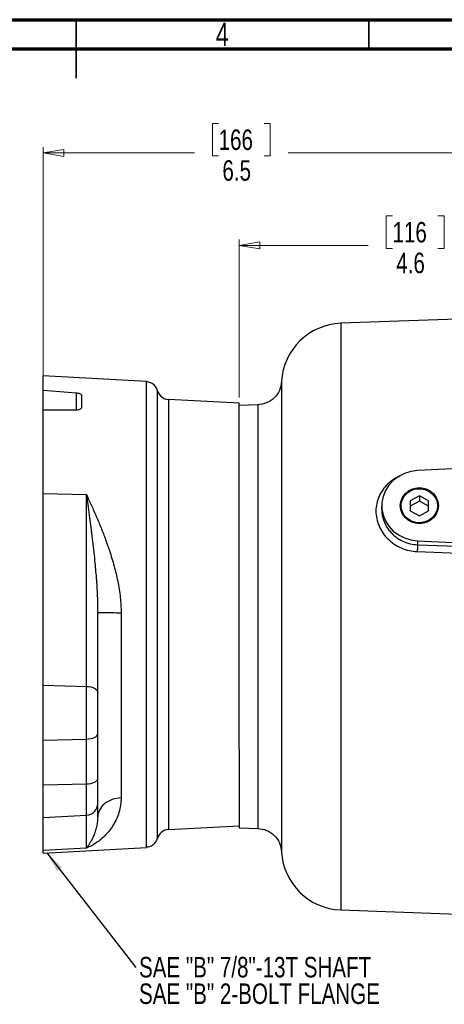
# Model space of a CAD drawing. Header units: inches. Extents: x 0.6 to 16.3, y 0.2 to 11.5.
# Tile 13 of 19: x 8.1 to 10.9, y 4.9 to 11.5. Entities that reach past the tile are written whole.
import ezdxf

# ---------------------------------------------------------------- set-up
doc = ezdxf.new("R2010")
doc.units = ezdxf.units.IN
doc.header["$MEASUREMENT"] = 0
doc.styles.add('SLDTEXTSTYLE0', font='TXT', dxfattribs={"width": 0.75})
doc.dimstyles.new('SLDDIMSTYLE1', dxfattribs={"dimtxt": 0.137795, "dimasz": 0.14, "dimexe": 0, "dimexo": 0.0625, "dimgap": 0.034449, "dimtad": 0, "dimdec": 1, "dimlfac": 1.5, "dimrnd": 1e-09, "dimzin": 12, "dimdsep": 46, "dimtxsty": 'SLDTEXTSTYLE0', "dimblk1": 'CLOSED', "dimblk2": 'CLOSED', "dimsah": 1, "dimcen": 0.09, "dimadec": 0, "dimazin": 3, "dimtfac": 1, "dimtdec": 1, "dimtofl": 0, "dimtmove": 0, "dimatfit": 3, "dimldrblk": 'CLOSED', "dimfxl": 0, "dimfrac": 2, "dimtolj": 1, "dimtzin": 12, "dimarcsym": 0})
doc.dimstyles.new('SLDDIMSTYLE5', dxfattribs={"dimtxt": 0.18, "dimasz": 0.14, "dimexe": 0, "dimexo": 0.0625, "dimgap": 0, "dimtad": 0, "dimtih": 1, "dimtoh": 1, "dimdec": 0, "dimrnd": 1e-09, "dimzin": 0, "dimdsep": 46, "dimtxsty": 'Standard', "dimsah": 1, "dimcen": 0.09, "dimadec": 0, "dimazin": 0, "dimtfac": 0.14, "dimtdec": 0, "dimtofl": 0, "dimtmove": 0, "dimatfit": 3, "dimfxl": 0, "dimfrac": 2, "dimtolj": 1, "dimtzin": 0, "dimarcsym": 0})

# ---------------------------------------------------------------- blocks, each defined once
blk = doc.blocks.new('_Closed')
at = {"color": 0, "linetype": 'ByBlock', "lineweight": -2}
for p, q in [((-1, 0.166667), (0, 0)), ((-1, 0.166667), (-1, -0.166667)), ((0, 0), (-1, -0.166667)), ((0, 0), (-1, 0))]:
    blk.add_line(p, q, dxfattribs=at)
blk = doc.blocks.new('_D_7')
at = {"color": 7, "linetype": 'Continuous', "lineweight": 0}
for p, q in [((9.4227, 10.7993), (9.3808, 10.7993)), ((9.3808, 10.7993), (9.3808, 10.5805)), ((9.7282, 10.7993), (9.7702, 10.7993)), ((9.7702, 10.7993), (9.7702, 10.5805)), ((8.2432, 8.9146), (8.2432, 10.6402)), ((8.2432, 10.6008), (9.2599, 10.6008)), ((12.6052, 10.6008), (9.891, 10.6008)), ((12.6052, 10.2194), (12.6052, 10.6402)), ((9.3808, 10.5805), (9.4227, 10.5805)), ((9.7702, 10.5805), (9.7282, 10.5805))]:
    blk.add_line(p, q, dxfattribs=at)
at = {"color": 7, "linetype": 'Continuous', "lineweight": 18, "xscale": 0.14, "yscale": 0.14, "rotation": 180.0000000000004}
blk.add_blockref('_Closed', (8.2432, 10.6008), dxfattribs=at)
at = {"color": 7, "linetype": 'Continuous', "lineweight": 18, "xscale": 0.14, "yscale": 0.14}
blk.add_blockref('_Closed', (12.6052, 10.6008), dxfattribs=at)
at = {"color": 7, "linetype": 'Continuous', "lineweight": 18, "char_height": 0.1378, "attachment_point": 1, "style": 'SLDTEXTSTYLE0'}
for s, insert in [('166', (9.4227, 10.7582)), ('6.5', (9.4482, 10.552))]:
    blk.add_mtext(s, dxfattribs=dict(at, insert=insert))
blk = doc.blocks.new('_D_8')
at = {"color": 7, "linetype": 'Continuous', "lineweight": 0}
for p, q in [((10.5914, 10.178), (10.5494, 10.178)), ((10.5494, 10.178), (10.5494, 9.9593)), ((10.8968, 10.178), (10.9388, 10.178)), ((10.9388, 10.178), (10.9388, 9.9593)), ((9.5598, 8.9584), (9.5598, 10.0189)), ((9.5598, 9.9795), (10.4285, 9.9795)), ((10.5494, 9.9593), (10.5914, 9.9593)), ((10.9388, 9.9593), (10.8968, 9.9593)), ((12.6052, 9.9795), (11.0596, 9.9795))]:
    blk.add_line(p, q, dxfattribs=at)
at = {"color": 7, "linetype": 'Continuous', "lineweight": 18, "xscale": 0.14, "yscale": 0.14, "rotation": 180.0000000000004}
blk.add_blockref('_Closed', (9.5598, 9.9795), dxfattribs=at)
at = {"color": 7, "linetype": 'Continuous', "lineweight": 18, "xscale": 0.14, "yscale": 0.14}
blk.add_blockref('_Closed', (12.6052, 9.9795), dxfattribs=at)
at = {"color": 7, "linetype": 'Continuous', "lineweight": 18, "char_height": 0.1378, "attachment_point": 1, "style": 'SLDTEXTSTYLE0'}
for s, insert in [('116', (10.5914, 10.1369)), ('4.6', (10.6168, 9.9307))]:
    blk.add_mtext(s, dxfattribs=dict(at, insert=insert))
blk = doc.blocks.new('SW_NOTE_0_2')
at = {"color": 0, "linetype": 'Continuous', "lineweight": 0, "char_height": 0.137795, "attachment_point": 1, "style": 'SLDTEXTSTYLE0'}
for s, insert in [('SAE "B" 7/8"-13T SHAFT', (0.0203, 0.0706)), ('SAE "B" 2-BOLT FLANGE', (0.0203, -0.1076))]:
    blk.add_mtext(s, dxfattribs=dict(at, insert=insert))

msp = doc.modelspace()

# ---------------------------------------------------------------- linework, layer by layer
at = {"color": 7, "linetype": 'Continuous', "lineweight": 70}
for p, q in [((0.5906, 11.4961), (16.3386, 11.4961)), ((0.7874, 11.2992), (16.1417, 11.2992))]:
    msp.add_line(p, q, dxfattribs=at)
at = {"color": 7, "linetype": 'Continuous', "lineweight": 35}
for p, q in [((8.4646, 11.4961), (8.4646, 11.1024)), ((8.4646, 11.2992), (8.4646, 11.4961)), ((10.4331, 11.2992), (10.4331, 11.4961))]:
    msp.add_line(p, q, dxfattribs=at)
at = {"color": 7, "linetype": 'Continuous', "lineweight": 25}
for p, q in [((12.6052, 9.5384), (10.2441, 9.456)), ((8.9389, 9.0655), (8.2432, 9.102)), ((8.2432, 9.0039), (8.2432, 9.102)), ((8.4667, 8.9864), (8.2432, 9.0039)), ((8.2432, 8.8752), (8.2432, 9.0039)), ((8.9386, 9.0607), (8.9386, 9.0596)), ((8.5032, 8.8925), (8.5032, 8.97)), ((9.5598, 8.919), (9.0856, 8.9439)), ((8.2432, 8.8752), (8.4667, 8.8746)), ((8.2432, 8.3127), (8.2432, 8.8752)), ((9.5598, 8.7807), (9.5598, 8.919)), ((9.686, 8.9076), (9.5598, 8.9032)), ((9.5598, 6.5978), (9.5598, 8.7807)), ((12.6052, 8.5571), (10.7586, 8.4667)), ((8.2432, 8.3127), (8.534, 8.305)), ((8.2432, 7.0239), (8.2432, 8.3127)), ((8.534, 7.0162), (8.534, 8.305)), ((10.7718, 8.2979), (10.7093, 8.2642)), ((10.8343, 8.2642), (10.7718, 8.2979)), ((10.7718, 8.2979), (10.7718, 8.2621)), ((10.5185, 8.2305), (10.5185, 8.2087)), ((10.7093, 8.2642), (10.7093, 8.1968)), ((10.7718, 8.2621), (10.7093, 8.2284)), ((10.8343, 8.2284), (10.7718, 8.2621)), ((10.8343, 8.1968), (10.8343, 8.2642)), ((10.7093, 8.1968), (10.7718, 8.1631)), ((10.7718, 8.1631), (10.8343, 8.1968)), ((10.7586, 7.9943), (12.2247, 7.9226)), ((10.7586, 7.9943), (10.7586, 7.9684)), ((10.7586, 7.9684), (11.5513, 7.9373)), ((10.7579, 7.9223), (11.5506, 7.892)), ((8.6098, 6.9756), (8.6098, 7.513)), ((8.7678, 7.5117), (8.7678, 6.2676)), ((8.2432, 7.0239), (8.534, 7.0162)), ((8.2432, 6.6557), (8.2432, 7.0239)), ((8.534, 6.6623), (8.534, 7.0162)), ((8.6098, 6.3958), (8.6098, 6.6966)), ((8.2432, 6.6557), (8.534, 6.6623)), ((8.2432, 6.3548), (8.2432, 6.6557)), ((8.534, 6.3614), (8.534, 6.6623)), ((9.5598, 6.5978), (9.5598, 6.067)), ((8.2432, 6.3548), (8.534, 6.3614)), ((8.2432, 6.1356), (8.2432, 6.3548)), ((8.534, 6.1507), (8.534, 6.3614)), ((8.6098, 6.1375), (8.6098, 6.2297)), ((8.2432, 6.1356), (8.534, 6.1507)), ((8.2432, 5.9145), (8.2432, 6.1356)), ((8.534, 5.9295), (8.534, 6.1507)), ((9.0856, 6.0549), (9.5598, 6.0798)), ((9.5598, 6.067), (9.686, 6.0626)), ((8.2432, 5.8969), (8.9389, 5.9333)), ((8.534, 5.9295), (8.2432, 5.9145)), ((8.2432, 5.8969), (8.2432, 5.9145)), ((10.2441, 5.5142), (11.2539, 5.479))]:
    msp.add_line(p, q, dxfattribs=at)
at = {"color": 8, "linetype": 'Continuous', "lineweight": 25}
for p, q in [((10.2441, 9.456), (10.2441, 7.4851)), ((8.4667, 8.8746), (8.4667, 8.9864)), ((9.0856, 8.9439), (9.0856, 8.8032)), ((9.0856, 8.8032), (9.0856, 6.0549)), ((10.2441, 7.4851), (10.2441, 5.5142))]:
    msp.add_line(p, q, dxfattribs=at)
at = {"color": 7, "linetype": 'Continuous', "lineweight": 25, "flags": 128}
for points in [[(10.7586, 8.4667), (10.7138, 8.4607), (10.6709, 8.4475), (10.6313, 8.4273), (10.596, 8.4008), (10.5664, 8.3689), (10.5433, 8.3327), (10.5275, 8.2931), (10.5195, 8.2516), (10.5195, 8.2094), (10.5275, 8.1679), (10.5433, 8.1284), (10.5664, 8.0921), (10.596, 8.0602), (10.6313, 8.0338), (10.6709, 8.0136), (10.7138, 8.0003), (10.7586, 7.9943)], [(10.6431, 8.2305), (10.6468, 8.2593), (10.6578, 8.2864), (10.6755, 8.3102), (10.6987, 8.3294), (10.7262, 8.3429), (10.7563, 8.3498), (10.7874, 8.3498), (10.8175, 8.3429), (10.845, 8.3294), (10.8682, 8.3102), (10.8858, 8.2864), (10.8968, 8.2593), (10.9006, 8.2305), (10.8968, 8.2018), (10.8858, 8.1747), (10.8682, 8.1508), (10.845, 8.1316), (10.8175, 8.1181), (10.7874, 8.1112), (10.7563, 8.1112), (10.7262, 8.1181), (10.6987, 8.1316), (10.6755, 8.1508), (10.6578, 8.1747), (10.6468, 8.2018), (10.6431, 8.2305)], [(10.8942, 8.2305), (10.8904, 8.2021), (10.8791, 8.1755), (10.8611, 8.1523), (10.8374, 8.134), (10.8097, 8.1218), (10.7795, 8.1165), (10.7489, 8.1183), (10.7197, 8.1271), (10.6938, 8.1425), (10.6728, 8.1634), (10.658, 8.1885), (10.6504, 8.2162), (10.6504, 8.2448), (10.658, 8.2726), (10.6728, 8.2977), (10.6938, 8.3186), (10.7197, 8.3339), (10.7489, 8.3428), (10.7795, 8.3446), (10.8097, 8.3392), (10.8374, 8.327), (10.8611, 8.3087), (10.8791, 8.2856), (10.8904, 8.2589), (10.8942, 8.2305)], [(8.534, 7.0162), (8.549, 7.015), (8.5633, 7.0125), (8.5764, 7.0086), (8.5879, 7.0036), (8.5972, 6.9975), (8.6041, 6.9907), (8.6084, 6.9833), (8.6098, 6.9756)], [(8.534, 6.6623), (8.549, 6.6632), (8.5633, 6.6654), (8.5764, 6.6686), (8.5879, 6.6729), (8.5972, 6.6781), (8.6041, 6.6839), (8.6084, 6.6901), (8.6098, 6.6966)], [(8.534, 6.3614), (8.549, 6.3623), (8.5633, 6.3645), (8.5764, 6.3678), (8.5879, 6.3721), (8.5972, 6.3772), (8.6041, 6.383), (8.6084, 6.3893), (8.6098, 6.3958)]]:
    msp.add_lwpolyline(points, dxfattribs=at)
at = {"color": 7, "linetype": 'Continuous', "lineweight": 25}
for centre, radius, start, end in [((10.2585, 9.0429), 0.4133, 92, 176.92243), ((9.0898, 9.0238), 0.08, 195.88065, 267), ((8.5303, 6.2301), 0.0795, 272.66383, 359.7038), ((9.0898, 5.975), 0.08, 93, 165.71755), ((10.2585, 5.9273), 0.4133, 183.08799, 268)]:
    msp.add_arc(centre, radius, start, end, dxfattribs=at)
at = {"color": 8, "linetype": 'Continuous', "lineweight": 25}
for points, knots in [([(8.9386, 5.9392), (8.9386, 5.94), (8.9386, 5.9418), (8.9386, 6.0149), (8.9386, 6.1445), (8.9386, 6.3282), (8.9386, 6.5563), (8.9386, 6.8208), (8.9386, 7.1114), (8.9386, 7.4169), (8.9386, 7.7256), (8.9386, 8.0256), (8.9386, 8.3053), (8.9386, 8.5541), (8.9386, 8.7621), (8.9386, 8.9229), (8.9386, 9.0238), (8.9386, 9.0691), (8.9386, 9.0619), (8.9386, 9.0607)], [0, 0, 0, 0, 0.0460735, 0.108876, 0.1716786, 0.2344811, 0.2972837, 0.3600862, 0.4228888, 0.4856913, 0.5484939, 0.6112964, 0.674099, 0.7369015, 0.7997041, 0.8625066, 0.9253092, 0.9881118, 1, 1, 1, 1]), ([(9.8458, 9.0651), (9.8458, 9.0651), (9.8458, 9.065), (9.8458, 9.0632), (9.8458, 9.0592), (9.8458, 9.0527), (9.8458, 9.0452), (9.8458, 9.0375), (9.8458, 9.0285), (9.8458, 9.0168), (9.8458, 9.0007), (9.8458, 8.9819), (9.8458, 8.963), (9.8458, 8.942), (9.8458, 8.9153), (9.8458, 8.8778), (9.8458, 8.8308), (9.8458, 8.7837), (9.8458, 8.7426), (9.8458, 8.7128), (9.8458, 8.6828), (9.8458, 8.6471), (9.8458, 8.5967), (9.8458, 8.5348), (9.8458, 8.4661), (9.8458, 8.3996), (9.8458, 8.3429), (9.8458, 8.2946), (9.8458, 8.2564), (9.8458, 8.219), (9.8458, 8.1806), (9.8458, 8.1383), (9.8458, 8.0788), (9.8458, 8.0094), (9.8458, 7.9378), (9.8458, 7.8788), (9.8458, 7.8211), (9.8458, 7.7311), (9.8458, 7.6508), (9.8458, 7.5867), (9.8458, 7.5667), (9.8458, 7.5466), (9.8458, 7.5266), (9.8458, 7.5066), (9.8458, 7.4872), (9.8458, 7.4611), (9.8458, 7.4218), (9.8458, 7.3683), (9.8458, 7.3126), (9.8458, 7.2616), (9.8458, 7.2158), (9.8458, 7.1706), (9.8458, 7.0991), (9.8458, 7.0018), (9.8458, 6.9092), (9.8458, 6.8459), (9.8458, 6.8106), (9.8458, 6.7757), (9.8458, 6.7412), (9.8458, 6.7072), (9.8458, 6.6737), (9.8458, 6.6406), (9.8458, 6.6127), (9.8458, 6.5867), (9.8458, 6.5567), (9.8458, 6.5157), (9.8458, 6.4703), (9.8458, 6.4287), (9.8458, 6.3959), (9.8458, 6.3275), (9.8458, 6.2286), (9.8458, 6.1134), (9.8458, 6.0449), (9.8458, 6.0079), (9.8458, 5.9929), (9.8458, 5.9785), (9.8458, 5.9646), (9.8458, 5.9511), (9.8458, 5.9405), (9.8458, 5.9331), (9.8458, 5.9275), (9.8458, 5.9221), (9.8458, 5.9162), (9.8458, 5.9108), (9.8458, 5.9071), (9.8458, 5.9055), (9.8458, 5.9048), (9.8458, 5.905), (9.8458, 5.905)], [0, 0, 0, 0, 0.006319, 0.016123, 0.028982, 0.041325, 0.051654, 0.060176, 0.068149, 0.078701, 0.091119, 0.104863, 0.116093, 0.124543, 0.139245, 0.156141, 0.175231, 0.196356, 0.207924, 0.217146, 0.225448, 0.236243, 0.249655, 0.269501, 0.287523, 0.30372, 0.319657, 0.328825, 0.337993, 0.346382, 0.35454, 0.363971, 0.374673, 0.393747, 0.408882, 0.420079, 0.430711, 0.444718, 0.475523, 0.479558, 0.483594, 0.487629, 0.491665, 0.4957, 0.499736, 0.503408, 0.51146, 0.523489, 0.535781, 0.545252, 0.554584, 0.563799, 0.573082, 0.598794, 0.624782, 0.632601, 0.640419, 0.648237, 0.656056, 0.663874, 0.671692, 0.679511, 0.687329, 0.691808, 0.698512, 0.709493, 0.722716, 0.733753, 0.742794, 0.749837, 0.791484, 0.83313, 0.874776, 0.884579, 0.893672, 0.901317, 0.912063, 0.922886, 0.933148, 0.940733, 0.945642, 0.95221, 0.961168, 0.972192, 0.98289, 0.99209, 0.999856, 1, 1, 1, 1]), ([(9.6852, 8.9076), (9.6852, 8.9052), (9.6852, 8.9005), (9.6852, 8.8628), (9.6852, 8.8032), (9.6852, 8.7205), (9.6852, 8.6169), (9.6852, 8.4938), (9.6852, 8.3535), (9.6852, 8.1984), (9.6852, 8.031), (9.6852, 7.8543), (9.6852, 7.6713), (9.6852, 7.4851), (9.6852, 7.2989), (9.6852, 7.1159), (9.6852, 6.9392), (9.6852, 6.7718), (9.6852, 6.6167), (9.6852, 6.4764), (9.6852, 6.3534), (9.6852, 6.2496), (9.6852, 6.1673), (9.6852, 6.1067), (9.6852, 6.0726), (9.6852, 6.0586), (9.6852, 6.0626), (9.6852, 6.0626)], [0, 0, 0, 0, 0.041561, 0.083231, 0.124902, 0.166572, 0.208243, 0.249913, 0.291584, 0.333254, 0.374925, 0.416595, 0.458266, 0.499936, 0.541607, 0.583277, 0.624948, 0.666618, 0.708289, 0.749959, 0.79163, 0.8333, 0.874971, 0.916641, 0.958312, 0.999982, 1, 1, 1, 1]), ([(10.6432, 8.4304), (10.6293, 8.4237), (10.5991, 8.4093), (10.5594, 8.3777), (10.5248, 8.3386), (10.4993, 8.2939), (10.4834, 8.2453), (10.4781, 8.1945), (10.4834, 8.1433), (10.4991, 8.0936), (10.5247, 8.0472), (10.5592, 8.0059), (10.6014, 7.9714), (10.6497, 7.9451), (10.7025, 7.9274), (10.7394, 7.924), (10.7579, 7.9223)], [0, 0, 0, 0, 0.061693, 0.134094, 0.206242, 0.278186, 0.34992, 0.421521, 0.49315, 0.564815, 0.636801, 0.708958, 0.781331, 0.854111, 0.926928, 1, 1, 1, 1]), ([(10.5185, 8.2087), (10.5189, 8.1991), (10.5196, 8.1796), (10.5257, 8.1498), (10.5356, 8.1209), (10.5494, 8.0928), (10.5667, 8.0669), (10.5883, 8.042), (10.6128, 8.0204), (10.6392, 8.0027), (10.6716, 7.9862), (10.7111, 7.9727), (10.743, 7.9698), (10.7586, 7.9684)], [0, 0, 0, 0, 0.079674, 0.163, 0.249757, 0.329964, 0.416641, 0.500025, 0.592409, 0.675799, 0.750197, 0.878001, 1, 1, 1, 1])]:
    msp.add_open_spline(points, degree=3, knots=knots, dxfattribs=at)
at = {"color": 7, "linetype": 'Continuous', "lineweight": 25}
for points, knots in [([(9.8458, 9.0652), (9.8424, 9.0447), (9.8358, 9.0038), (9.7985, 8.9527), (9.7467, 8.9164), (9.7057, 8.9105), (9.6852, 8.9076)], [0, 0, 0, 0, 0.249993, 0.499985, 0.749992, 1, 1, 1, 1]), ([(9.0117, 9.001), (9.0101, 9.0072), (9.0061, 9.0225), (8.99, 9.0427), (8.9659, 9.0589), (8.9471, 9.0617), (8.9376, 9.063)], [0, 0, 0, 0, 0.182014, 0.454592, 0.72712, 1, 1, 1, 1]), ([(9.0122, 5.9948), (9.0122, 5.9946), (9.0122, 5.9938), (9.0122, 5.9972), (9.0122, 6.0039), (9.0122, 6.0125), (9.0122, 6.0227), (9.0122, 6.035), (9.0122, 6.05), (9.0121, 6.0652), (9.0121, 6.0822), (9.0122, 6.1044), (9.0122, 6.1339), (9.0122, 6.168), (9.0122, 6.2038), (9.0123, 6.2424), (9.0123, 6.284), (9.0123, 6.3296), (9.0123, 6.3721), (9.0122, 6.4126), (9.0122, 6.4528), (9.0122, 6.4989), (9.0122, 6.5446), (9.0122, 6.5868), (9.0121, 6.6274), (9.0121, 6.6696), (9.0122, 6.711), (9.0122, 6.7528), (9.0122, 6.7983), (9.0123, 6.8573), (9.0123, 6.9247), (9.0124, 6.9944), (9.0124, 7.0544), (9.0124, 7.1084), (9.0125, 7.154), (9.0125, 7.1949), (9.0125, 7.2305), (9.0125, 7.2668), (9.0124, 7.3038), (9.0124, 7.3415), (9.0124, 7.3799), (9.0124, 7.4177), (9.0124, 7.4591), (9.0123, 7.5083), (9.0123, 7.5652), (9.0122, 7.622), (9.0122, 7.671), (9.0122, 7.7145), (9.0122, 7.7544), (9.0121, 7.7926), (9.0121, 7.827), (9.0122, 7.8594), (9.0122, 7.8918), (9.0122, 7.9262), (9.0122, 7.9627), (9.0123, 7.9973), (9.0124, 8.0342), (9.0124, 8.0772), (9.0125, 8.1275), (9.0126, 8.1775), (9.0127, 8.2207), (9.0128, 8.2604), (9.0129, 8.3046), (9.0129, 8.3544), (9.013, 8.4073), (9.013, 8.4572), (9.013, 8.511), (9.0129, 8.5708), (9.0128, 8.6381), (9.0126, 8.7026), (9.0124, 8.7617), (9.0123, 8.813), (9.0121, 8.8728), (9.0122, 8.9338), (9.0125, 8.9813), (9.0128, 8.9999), (9.0128, 9.0011), (9.0128, 9.0014)], [0, 0, 0, 0, 0.0036398, 0.0219588, 0.037747, 0.0512845, 0.061734, 0.0747523, 0.0885309, 0.0997855, 0.1084472, 0.1224051, 0.1398034, 0.1554879, 0.1711707, 0.1863223, 0.2018396, 0.217723, 0.233973, 0.2436945, 0.2558187, 0.2704483, 0.2839184, 0.2940708, 0.3048245, 0.3160361, 0.3267456, 0.3360753, 0.34699, 0.3598498, 0.3781179, 0.3939598, 0.4073764, 0.4183685, 0.4297763, 0.4373625, 0.4450699, 0.4528986, 0.4608484, 0.4689197, 0.4771125, 0.4854269, 0.4931031, 0.5035701, 0.5168287, 0.5293617, 0.5398403, 0.5482637, 0.557319, 0.5655873, 0.5730683, 0.5797619, 0.5868195, 0.5944161, 0.6025515, 0.6112252, 0.6177807, 0.6276338, 0.6407822, 0.6528673, 0.6631931, 0.6720876, 0.6820315, 0.6963099, 0.7102206, 0.7237647, 0.7369432, 0.7554835, 0.7763979, 0.7996904, 0.8205608, 0.8416207, 0.8622757, 0.9027146, 0.9456864, 0.9874712, 1, 1, 1, 1]), ([(8.5032, 8.97), (8.5027, 8.9717), (8.5018, 8.9751), (8.4949, 8.9799), (8.4848, 8.9836), (8.4747, 8.9856), (8.4684, 8.9862), (8.4667, 8.9864)], [0, 0, 0, 0, 0.227482, 0.45498, 0.682064, 0.908587, 1, 1, 1, 1]), ([(8.4667, 8.8746), (8.4711, 8.8748), (8.4799, 8.8752), (8.4912, 8.8786), (8.4994, 8.8836), (8.5028, 8.8886), (8.5031, 8.8916), (8.5032, 8.8925)], [0, 0, 0, 0, 0.22645, 0.452907, 0.679278, 0.906075, 1, 1, 1, 1]), ([(8.534, 8.305), (8.538, 8.2767), (8.5452, 8.2252), (8.5551, 8.1515), (8.5644, 8.0806), (8.5732, 8.0095), (8.5818, 7.9348), (8.5911, 7.8472), (8.6004, 7.7434), (8.6081, 7.6277), (8.6093, 7.5501), (8.6098, 7.513)], [0, 0, 0, 0, 0.112066, 0.203731, 0.288011, 0.38702, 0.477209, 0.572703, 0.718096, 0.865407, 1, 1, 1, 1]), ([(8.534, 8.305), (8.5455, 8.2805), (8.568, 8.2326), (8.601, 8.158), (8.6328, 8.0819), (8.6624, 8.0053), (8.6926, 7.9195), (8.7208, 7.827), (8.7461, 7.7216), (8.7639, 7.6174), (8.7665, 7.5458), (8.7678, 7.5117)], [0, 0, 0, 0, 0.104409, 0.203915, 0.306493, 0.409204, 0.502325, 0.632957, 0.751932, 0.882132, 1, 1, 1, 1]), ([(10.7586, 7.9684), (10.7587, 7.9662), (10.7589, 7.9619), (10.7588, 7.9503), (10.7585, 7.9365), (10.7581, 7.927), (10.7579, 7.9223)], [0, 0, 0, 0, 0.250008, 0.499996, 0.750007, 1, 1, 1, 1]), ([(8.6098, 6.6966), (8.6098, 6.7189), (8.6098, 6.7641), (8.6098, 6.8378), (8.6098, 6.9107), (8.6098, 6.9542), (8.6098, 6.9756)], [0, 0, 0, 0, 0.246231, 0.5, 0.753769, 1, 1, 1, 1]), ([(8.6098, 6.2297), (8.6098, 6.2348), (8.6098, 6.2453), (8.6098, 6.2826), (8.6098, 6.3327), (8.6098, 6.375), (8.6098, 6.3958)], [0, 0, 0, 0, 0.246231, 0.5, 0.753769, 1, 1, 1, 1]), ([(8.7678, 6.2676), (8.767, 6.2511), (8.7654, 6.2167), (8.7537, 6.1693), (8.7367, 6.125), (8.715, 6.0843), (8.6902, 6.0487), (8.6623, 6.0167), (8.6328, 5.989), (8.601, 5.965), (8.5679, 5.9447), (8.5455, 5.9347), (8.534, 5.9295)], [0, 0, 0, 0, 0.093303, 0.194422, 0.294178, 0.392052, 0.49777, 0.59109, 0.693695, 0.796053, 0.895815, 1, 1, 1, 1]), ([(8.6098, 6.1375), (8.6093, 6.1254), (8.6082, 6.1001), (8.6012, 6.0659), (8.5914, 6.0336), (8.5805, 6.0066), (8.5693, 5.9836), (8.5586, 5.9648), (8.5468, 5.9465), (8.5386, 5.9356), (8.534, 5.9295)], [0, 0, 0, 0, 0.128072, 0.269882, 0.40662, 0.547288, 0.65738, 0.768037, 0.869042, 1, 1, 1, 1]), ([(9.6852, 6.0626), (9.7057, 6.0596), (9.7467, 6.0537), (9.7985, 6.0174), (9.8358, 5.9663), (9.8424, 5.9254), (9.8458, 5.905)], [0, 0, 0, 0, 0.250001, 0.500005, 0.75, 1, 1, 1, 1]), ([(8.9376, 5.9369), (8.9471, 5.9382), (8.9659, 5.941), (8.99, 5.9572), (9.0055, 5.9764), (9.0093, 5.9905), (9.0107, 5.9955)], [0, 0, 0, 0, 0.282442, 0.564462, 0.846453, 1, 1, 1, 1])]:
    msp.add_open_spline(points, degree=3, knots=knots, dxfattribs=at)
for points in [[(8.6098, 7.513), (8.6122, 7.5129), (8.6168, 7.5125), (8.653, 7.5121), (8.7049, 7.5118), (8.7468, 7.5118), (8.7678, 7.5117)], [(8.7678, 6.2676), (8.7468, 6.2649), (8.7049, 6.2596), (8.653, 6.2291), (8.6168, 6.187), (8.6122, 6.154), (8.6098, 6.1375)]]:
    msp.add_open_spline(points, degree=3, dxfattribs=at)

# ---------------------------------------------------------------- block references
at = {"color": 7, "linetype": 'Continuous', "lineweight": 0}
msp.add_blockref('SW_NOTE_0_2', (8.8674, 5.1281), dxfattribs=at)

# ---------------------------------------------------------------- texts
at = {"color": 7, "linetype": 'Continuous', "lineweight": 0, "insert": (9.4472, 11.476), "char_height": 0.1562, "attachment_point": 2, "style": 'SLDTEXTSTYLE0'}
msp.add_mtext('4', dxfattribs=at)

# ---------------------------------------------------------------- dimensions: what is measured, and where the dimension line sits
at = {"color": 7, "linetype": 'Continuous', "lineweight": 18}
for base, p2, picture, middle in [((8.2432, 10.6008), (8.2432, 8.8752), '_D_7', (9.5755, 10.6008)), ((9.5598, 9.9795), (9.5598, 8.919), '_D_8', (10.7441, 9.9795))]:
    dim = msp.add_linear_dim(base=base, p1=(12.6052, 10.18), p2=p2, dimstyle='SLDDIMSTYLE1', dxfattribs=at)
    dim.commit()
    dim.dimension.update_dxf_attribs({"geometry": picture, "text_midpoint": middle, "dimtype": 160})

# ---------------------------------------------------------------- leaders
at = {"color": 7, "linetype": 'Continuous', "lineweight": 0}
msp.add_leader([(8.2673, 5.8981), (8.8674, 5.1281)], dimstyle='SLDDIMSTYLE5', dxfattribs=at)

doc.saveas('drawing.dxf')
